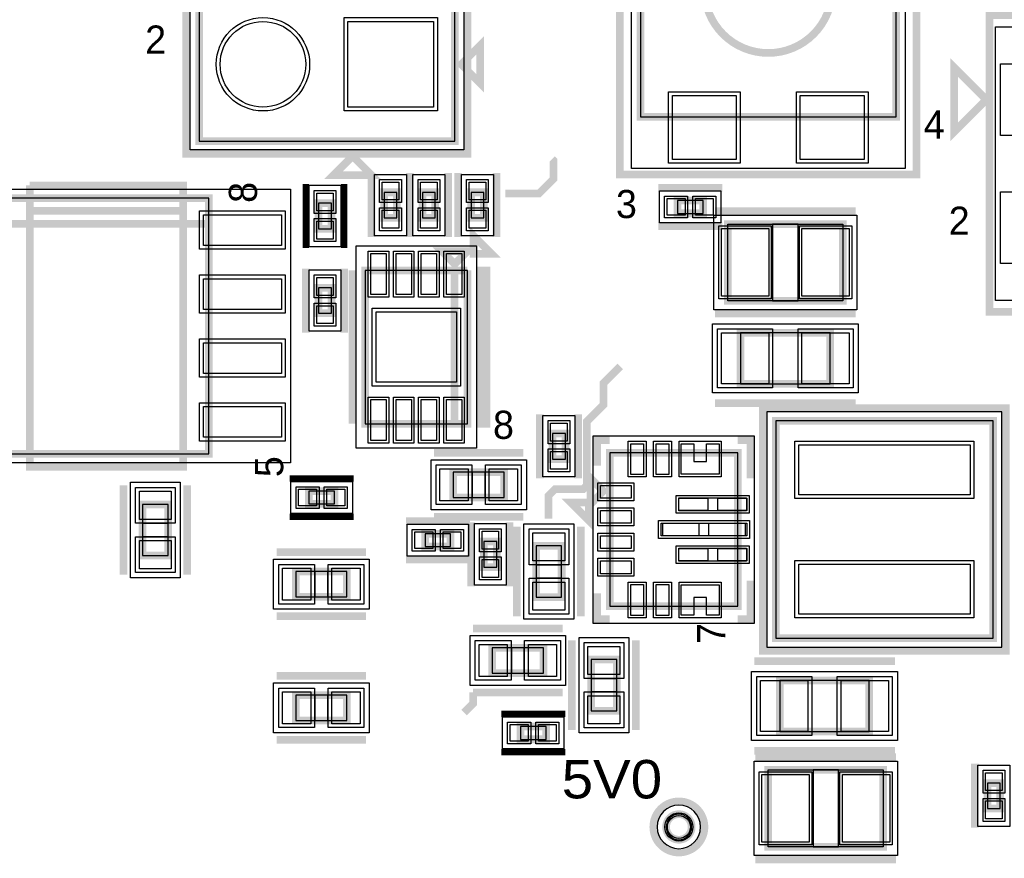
# Model space of a CAD drawing. Extents: x -10 to 137, y -32 to 198.
# Tile 19 of 83: x 28 to 47, y 17 to 34. Entities that reach past the tile are written whole.
import ezdxf

# ---------------------------------------------------------------- set-up
doc = ezdxf.new("R2010")
doc.units = 0
for name, color, linetype in [('BG_SILKSCREEN_TOP', 7, 'CONTINUOUS'), ('PG_ASSEMBLY_TOP', 120, 'CONTINUOUS'), ('PG_DFA_BOUND_TOP', 95, 'CONTINUOUS'), ('PG_PASTEMASK_TOP', 212, 'CONTINUOUS'), ('PG_PLACE_BOUND_TOP', 23, 'CONTINUOUS'), ('PG_SILKSCREEN_TOP', 7, 'CONTINUOUS'), ('PG_SOLDERMASK_TOP', 110, 'CONTINUOUS'), ('PIN_PASTEMASK_TOP', 212, 'CONTINUOUS'), ('PIN_SOLDERMASK_TOP', 2, 'CONTINUOUS'), ('PIN_TOP', 3, 'CONTINUOUS'), ('VKO_TOP', 243, 'CONTINUOUS')]:
    doc.layers.add(name, color=color, linetype=linetype)

msp = doc.modelspace()

# ---------------------------------------------------------------- linework, layer by layer
at = {"layer": 'BG_SILKSCREEN_TOP', "const_width": 0.1524}
msp.add_lwpolyline([(38.354, 24.1808), (38.354, 24.638), (38.481, 24.765), (39.0398, 24.765), (39.116, 24.8412), (39.116, 26.1112), (39.4462, 26.4414), (39.4462, 26.8732), (39.7764, 27.2034)], dxfattribs=at)
at = {"layer": 'PG_ASSEMBLY_TOP', "const_width": 0.1524}
for points in [[(31.409894, 31.680404), (31.409894, 44.888404), (36.489894, 44.888404), (36.489894, 31.680404), (31.409894, 31.680404)], [(45.258228, 37.239702), (40.178228, 37.239702), (40.178228, 32.159702), (45.258228, 32.159702), (45.258228, 37.239702)], [(36.616894, 33.204404), (36.997894, 32.823404), (36.997894, 33.585404), (36.616894, 33.204404)], [(35.087052, 30.66161), (35.087052, 30.15361), (35.341052, 30.15361), (35.341052, 30.66161), (35.087052, 30.66161)], [(36.103052, 30.15361), (36.103052, 30.66161), (35.849052, 30.66161), (35.849052, 30.15361), (36.103052, 30.15361)], [(37.066982, 30.15361), (37.066982, 30.66161), (36.812982, 30.66161), (36.812982, 30.15361), (37.066982, 30.15361)], [(27.540204, 25.465786), (31.604204, 25.465786), (31.604204, 30.545786), (27.540204, 30.545786), (27.540204, 30.037786), (31.604204, 30.037786)], [(34.039556, 29.936694), (34.039556, 30.444694), (33.785556, 30.444694), (33.785556, 29.936694), (34.039556, 29.936694)], [(40.913812, 30.244542), (41.421812, 30.244542), (41.421812, 30.498542), (40.913812, 30.498542), (40.913812, 30.244542)], [(31.604204, 30.037786), (27.540204, 30.037786), (27.540204, 25.465786)], [(41.914318, 28.507944), (44.200318, 28.507944), (44.200318, 30.031944), (41.914318, 30.031944), (41.914318, 28.507944)], [(36.742116, 29.49321), (36.234116, 29.49321), (36.488116, 29.23921), (36.742116, 29.49321)], [(36.742116, 29.11221), (36.742116, 26.06421), (34.710116, 26.06421), (34.710116, 29.11221), (36.488116, 29.11221), (36.488116, 26.06421)], [(36.488116, 26.06421), (36.488116, 29.11221), (36.742116, 29.11221)], [(33.785556, 28.766516), (33.785556, 28.258516), (34.039556, 28.258516), (34.039556, 28.766516), (33.785556, 28.766516)], [(42.168318, 26.856944), (43.946318, 26.856944), (43.946318, 27.872944), (42.168318, 27.872944), (42.168318, 26.856944)], [(42.865294, 26.123392), (42.865294, 21.805392), (47.183294, 21.805392), (47.183294, 26.123392), (42.865294, 26.123392)], [(38.432994, 25.871932), (38.432994, 25.363932), (38.686994, 25.363932), (38.686994, 25.871932), (38.432994, 25.871932)], [(39.570406, 25.488392), (42.110406, 25.488392), (42.110406, 22.440392), (39.570406, 22.440392), (39.570406, 25.488392)], [(36.458144, 24.598376), (37.474144, 24.598376), (37.474144, 25.106376), (36.458144, 25.106376), (36.458144, 24.598376)], [(39.443406, 24.726392), (39.189406, 24.980392), (39.189406, 24.472392), (39.443406, 24.726392)], [(34.100008, 24.72563), (33.592008, 24.72563), (33.592008, 24.47163), (34.100008, 24.47163), (34.100008, 24.72563)], [(30.287722, 24.46274), (30.287722, 23.44674), (30.795722, 23.44674), (30.795722, 24.46274), (30.287722, 24.46274)], [(36.408614, 23.87854), (35.900614, 23.87854), (35.900614, 23.62454), (36.408614, 23.62454), (36.408614, 23.87854)], [(37.069522, 23.725632), (37.069522, 23.217632), (37.323522, 23.217632), (37.323522, 23.725632), (37.069522, 23.725632)], [(38.105842, 23.63724), (38.105842, 22.62124), (38.613842, 22.62124), (38.613842, 23.63724), (38.105842, 23.63724)], [(34.347912, 23.132542), (33.331912, 23.132542), (33.331912, 22.624542), (34.347912, 22.624542), (34.347912, 23.132542)], [(38.24986, 21.617178), (37.23386, 21.617178), (37.23386, 21.109178), (38.24986, 21.109178), (38.24986, 21.617178)], [(39.70782, 20.365212), (39.70782, 21.381212), (39.19982, 21.381212), (39.19982, 20.365212), (39.70782, 20.365212)], [(42.94632, 19.95043), (44.72432, 19.95043), (44.72432, 20.96643), (42.94632, 20.96643), (42.94632, 19.95043)], [(34.347912, 20.676616), (33.331912, 20.676616), (33.331912, 20.168616), (34.347912, 20.168616), (34.347912, 20.676616)], [(38.303454, 20.05076), (37.795454, 20.05076), (37.795454, 19.79676), (38.303454, 19.79676), (38.303454, 20.05076)], [(42.71772, 17.66443), (45.00372, 17.66443), (45.00372, 19.18843), (42.71772, 19.18843), (42.71772, 17.66443)], [(47.073566, 18.92935), (47.073566, 18.42135), (47.327566, 18.42135), (47.327566, 18.92935), (47.073566, 18.92935)]]:
    msp.add_lwpolyline(points, dxfattribs=at)
for points in [[(43.988228, 34.699702, 1), (41.448228, 34.699702, 1), (43.988228, 34.699702)], [(41.19626, 18.056352, 1), (40.68826, 18.056352, 1), (41.19626, 18.056352)]]:
    msp.add_lwpolyline(points, format="xyb", dxfattribs=at)
at = {"layer": 'PG_DFA_BOUND_TOP'}
for points in [[(36.667694, 31.502604), (31.232094, 31.502604), (31.232094, 45.066204), (36.667694, 45.066204)], [(45.436028, 38.26256), (45.436028, 31.136844), (40.000428, 31.136844), (40.000428, 38.26256)], [(47.232316, 33.949894), (54.358032, 33.949894), (54.358032, 28.514294), (47.232316, 28.514294)], [(34.896552, 31.017718), (35.531552, 31.017718), (35.531552, 29.797502), (34.896552, 29.797502)], [(36.293552, 29.797502), (35.658552, 29.797502), (35.658552, 31.017718), (36.293552, 31.017718)], [(37.257482, 29.797502), (36.622482, 29.797502), (36.622482, 31.017718), (37.257482, 31.017718)], [(25.919684, 25.287986), (25.919684, 30.723586), (33.224724, 30.723586), (33.224724, 25.287986)], [(34.230056, 29.580586), (33.595056, 29.580586), (33.595056, 30.800802), (34.230056, 30.800802)], [(40.557704, 30.054042), (40.557704, 30.689042), (41.77792, 30.689042), (41.77792, 30.054042)], [(41.634918, 28.330144), (41.634918, 30.209744), (44.479718, 30.209744), (44.479718, 28.330144)], [(34.532316, 29.597096), (36.919916, 29.597096), (36.919916, 25.579324), (34.532316, 25.579324)], [(33.595056, 29.122624), (34.230056, 29.122624), (34.230056, 27.902408), (33.595056, 27.902408)], [(41.609518, 26.679144), (41.609518, 28.050744), (44.505118, 28.050744), (44.505118, 26.679144)], [(38.242494, 26.22804), (38.877494, 26.22804), (38.877494, 25.007824), (38.242494, 25.007824)], [(42.687494, 26.301192), (42.687494, 21.627592), (47.361094, 21.627592), (47.361094, 26.301192)], [(39.233094, 25.82164), (39.233094, 22.107144), (42.443654, 22.107144), (42.443654, 25.82164)], [(36.018978, 24.357076), (36.018978, 25.347676), (37.91331, 25.347676), (37.91331, 24.357076)], [(30.046422, 24.901906), (31.037022, 24.901906), (31.037022, 23.007574), (30.046422, 23.007574)], [(34.456116, 24.91613), (34.456116, 24.28113), (33.2359, 24.28113), (33.2359, 24.91613)], [(36.764722, 24.06904), (36.764722, 23.43404), (35.544506, 23.43404), (35.544506, 24.06904)], [(36.879022, 24.08174), (37.514022, 24.08174), (37.514022, 22.861524), (36.879022, 22.861524)], [(37.864542, 24.076406), (38.855142, 24.076406), (38.855142, 22.182074), (37.864542, 22.182074)], [(34.787078, 23.373842), (34.787078, 22.383242), (32.892746, 22.383242), (32.892746, 23.373842)], [(38.689026, 21.858478), (38.689026, 20.867878), (36.794694, 20.867878), (36.794694, 21.858478)], [(39.94912, 19.926046), (38.95852, 19.926046), (38.95852, 21.820378), (39.94912, 21.820378)], [(42.38752, 19.77263), (42.38752, 21.14423), (45.28312, 21.14423), (45.28312, 19.77263)], [(34.787078, 20.917916), (34.787078, 19.927316), (32.892746, 19.927316), (32.892746, 20.917916)], [(38.659562, 20.24126), (38.659562, 19.60626), (37.439346, 19.60626), (37.439346, 20.24126)], [(42.43832, 17.48663), (42.43832, 19.36623), (45.28312, 19.36623), (45.28312, 17.48663)], [(46.883066, 19.285458), (47.518066, 19.285458), (47.518066, 18.065242), (46.883066, 18.065242)]]:
    msp.add_lwpolyline(points, close=True, dxfattribs=at)
msp.add_lwpolyline([(41.37406, 18.056352, 1), (40.51046, 18.056352, 1)], format="xyb", close=True, dxfattribs=at)
at = {"layer": 'PG_PASTEMASK_TOP'}
for points in [[(40.99052, 25.064466), (40.99052, 25.664414), (41.240456, 25.664414), (41.240456, 25.314402), (41.490392, 25.314402), (41.490392, 25.664414), (41.740328, 25.664414), (41.740328, 25.064466)], [(40.94099, 24.339296), (40.94099, 24.589486), (41.515792, 24.589486), (41.515792, 24.339296)], [(41.715944, 24.339296), (41.715944, 24.589486), (42.291, 24.589486), (42.291, 24.339296)], [(40.620442, 23.839424), (40.620442, 24.08936), (41.340278, 24.08936), (41.340278, 23.839424)], [(41.54043, 23.839424), (41.54043, 24.08936), (42.26052, 24.08936), (42.26052, 23.839424)], [(40.94099, 23.339298), (40.94099, 23.589488), (41.515792, 23.589488), (41.515792, 23.339298)], [(41.715944, 23.339298), (41.715944, 23.589488), (42.291, 23.589488), (42.291, 23.339298)], [(40.99052, 22.26437), (40.99052, 22.864318), (41.740328, 22.864318), (41.740328, 22.26437), (41.490392, 22.26437), (41.490392, 22.614382), (41.240456, 22.614382), (41.240456, 22.26437)]]:
    msp.add_lwpolyline(points, close=True, dxfattribs=at)
at = {"layer": 'PG_PLACE_BOUND_TOP'}
for points in [[(31.409894, 31.680404), (36.489894, 31.680404), (36.489894, 44.888404), (31.409894, 44.888404)], [(45.258228, 37.239702), (40.178228, 37.239702), (40.178228, 32.159702), (45.258228, 32.159702)], [(27.540204, 25.465786), (31.604204, 25.465786), (31.604204, 30.545786), (27.540204, 30.545786)], [(35.087052, 30.66161), (35.087052, 30.15361), (35.341052, 30.15361), (35.341052, 30.66161)], [(36.103052, 30.15361), (36.103052, 30.66161), (35.849052, 30.66161), (35.849052, 30.15361)], [(37.066982, 30.15361), (37.066982, 30.66161), (36.812982, 30.66161), (36.812982, 30.15361)], [(34.039556, 29.936694), (34.039556, 30.444694), (33.785556, 30.444694), (33.785556, 29.936694)], [(40.913812, 30.244542), (41.421812, 30.244542), (41.421812, 30.498542), (40.913812, 30.498542)], [(41.914318, 28.507944), (41.914318, 30.031944), (44.200318, 30.031944), (44.200318, 28.507944)], [(34.710116, 29.11221), (34.710116, 26.06421), (36.742116, 26.06421), (36.742116, 29.11221)], [(33.785556, 28.766516), (33.785556, 28.258516), (34.039556, 28.258516), (34.039556, 28.766516)], [(42.168318, 26.856944), (43.946318, 26.856944), (43.946318, 27.872944), (42.168318, 27.872944)], [(42.865294, 26.123392), (42.865294, 21.805392), (47.183294, 21.805392), (47.183294, 26.123392)], [(38.432994, 25.871932), (38.432994, 25.363932), (38.686994, 25.363932), (38.686994, 25.871932)], [(39.570406, 25.488392), (39.570406, 22.440392), (42.110406, 22.440392), (42.110406, 25.488392)], [(36.458144, 24.598376), (37.474144, 24.598376), (37.474144, 25.106376), (36.458144, 25.106376)], [(34.100008, 24.72563), (33.592008, 24.72563), (33.592008, 24.47163), (34.100008, 24.47163)], [(30.287722, 24.46274), (30.287722, 23.44674), (30.795722, 23.44674), (30.795722, 24.46274)], [(36.408614, 23.87854), (35.900614, 23.87854), (35.900614, 23.62454), (36.408614, 23.62454)], [(37.069522, 23.725632), (37.069522, 23.217632), (37.323522, 23.217632), (37.323522, 23.725632)], [(38.105842, 23.63724), (38.105842, 22.62124), (38.613842, 22.62124), (38.613842, 23.63724)], [(34.347912, 23.132542), (33.331912, 23.132542), (33.331912, 22.624542), (34.347912, 22.624542)], [(38.24986, 21.617178), (37.23386, 21.617178), (37.23386, 21.109178), (38.24986, 21.109178)], [(39.70782, 20.365212), (39.70782, 21.381212), (39.19982, 21.381212), (39.19982, 20.365212)], [(42.94632, 19.95043), (44.72432, 19.95043), (44.72432, 20.96643), (42.94632, 20.96643)], [(34.347912, 20.676616), (33.331912, 20.676616), (33.331912, 20.168616), (34.347912, 20.168616)], [(38.303454, 20.05076), (37.795454, 20.05076), (37.795454, 19.79676), (38.303454, 19.79676)], [(42.71772, 17.66443), (42.71772, 19.18843), (45.00372, 19.18843), (45.00372, 17.66443)], [(47.073566, 18.92935), (47.073566, 18.42135), (47.327566, 18.42135), (47.327566, 18.92935)]]:
    msp.add_lwpolyline(points, close=True, dxfattribs=at)
msp.add_lwpolyline([(41.19626, 18.056352, 1), (40.68826, 18.056352, 1)], format="xyb", close=True, dxfattribs=at)
at = {"layer": 'PG_SILKSCREEN_TOP'}
for points, const_width in [([(31.155894, 31.426404), (31.155894, 45.142404), (36.743894, 45.142404), (36.743894, 31.426404), (31.155894, 31.426404)], 0.1524), ([(45.664628, 38.382702), (45.664628, 31.016702), (39.771828, 31.016702), (39.771828, 38.382702), (45.664628, 38.382702)], 0.1524), ([(47.112174, 34.178494), (54.478174, 34.178494), (54.478174, 28.285694), (47.112174, 28.285694), (47.112174, 34.178494)], 0.1524), ([(47.048674, 32.502094), (46.413674, 33.137094), (46.413674, 31.867094), (47.048674, 32.502094)], 0.1524), ([(34.46018, 31.3817), (34.07918, 31.0007), (34.84118, 31.0007), (34.46018, 31.3817)], 0.1524), ([(37.497004, 30.641544), (38.167564, 30.641544), (38.449758, 30.923738), (38.449758, 31.299912), (38.426136, 31.323534)], 0.1524), ([(34.833052, 31.04261), (34.833052, 29.77261)], 0.1524), ([(35.595052, 29.77261), (35.595052, 31.04261)], 0.1524), ([(35.595052, 31.04261), (35.595052, 29.77261)], 0.1524), ([(36.357052, 29.77261), (36.357052, 31.04261)], 0.1524), ([(36.558982, 29.77261), (36.558982, 31.04261)], 0.1524), ([(37.320982, 29.77261), (37.320982, 31.04261)], 0.1524), ([(31.096204, 30.291786), (28.048204, 30.291786), (28.048204, 30.799786)], 0.1524), ([(28.048204, 30.799786), (31.096204, 30.799786), (31.096204, 25.211786), (28.048204, 25.211786), (28.048204, 30.291786), (31.096204, 30.291786)], 0.1524), ([(33.531556, 29.555694), (33.531556, 30.825694)], 0.127), ([(34.293556, 29.555694), (34.293556, 30.825694)], 0.127), ([(40.532812, 30.752542), (41.802812, 30.752542)], 0.1524), ([(41.660318, 30.285944), (44.454318, 30.285944)], 0.1524), ([(37.21862, 29.442664), (36.85921, 29.80182), (36.85921, 29.442664), (37.21862, 29.442664)], 0.1524), ([(40.532812, 29.990542), (41.802812, 29.990542)], 0.1524), ([(33.531556, 29.147516), (33.531556, 27.877516)], 0.1524), ([(34.293556, 29.147516), (34.293556, 27.877516)], 0.1524), ([(34.456116, 29.11221), (34.456116, 26.06421)], 0.1524), ([(36.996116, 29.11221), (36.996116, 26.06421), (37.123116, 26.06421), (37.123116, 29.11221), (36.996116, 29.11221)], 0.1524), ([(41.660318, 28.253944), (44.454318, 28.253944)], 0.1524), ([(41.660318, 28.253944), (44.454318, 28.253944)], 0.1524), ([(41.660318, 26.475944), (44.454318, 26.475944)], 0.1524), ([(42.611294, 26.377392), (47.437294, 26.377392), (47.437294, 21.551392), (42.611294, 21.551392), (42.611294, 26.377392)], 0.1524), ([(38.178994, 26.252932), (38.178994, 24.982932)], 0.1524), ([(38.940994, 26.252932), (38.940994, 24.982932)], 0.1524), ([(39.570406, 25.742392), (39.316406, 25.742392), (39.316406, 25.234392)], 0.1524), ([(42.110406, 25.742392), (42.364406, 25.742392), (42.364406, 24.980392)], 0.1524), ([(36.077144, 25.487376), (37.855144, 25.487376)], 0.1524), ([(34.481008, 24.97963), (33.211008, 24.97963)], 0.127), ([(29.906722, 24.84374), (29.906722, 23.06574)], 0.1524), ([(31.176722, 24.84374), (31.176722, 23.06574)], 0.1524), ([(39.15537, 24.499316), (38.79596, 24.499316), (39.15537, 24.139906), (39.15537, 24.499316)], 0.1524), ([(34.481008, 24.21763), (33.211008, 24.21763)], 0.127), ([(36.077144, 24.217376), (37.855144, 24.217376)], 0.1524), ([(36.789614, 24.13254), (35.519614, 24.13254)], 0.1524), ([(36.815522, 24.106632), (36.815522, 22.836632)], 0.1524), ([(37.577522, 24.106632), (37.577522, 22.836632)], 0.1524), ([(37.724842, 24.01824), (37.724842, 22.24024)], 0.1524), ([(38.994842, 24.01824), (38.994842, 22.24024)], 0.1524), ([(34.728912, 23.513542), (32.950912, 23.513542)], 0.1524), ([(36.789614, 23.37054), (35.519614, 23.37054)], 0.1524), ([(42.110406, 22.186392), (42.364406, 22.186392), (42.364406, 22.948392)], 0.1524), ([(39.570406, 22.186392), (39.316406, 22.186392), (39.316406, 22.694392)], 0.1524), ([(34.728912, 22.243542), (32.950912, 22.243542)], 0.1524), ([(38.63086, 21.998178), (36.85286, 21.998178)], 0.1524), ([(38.81882, 19.984212), (38.81882, 21.762212)], 0.1524), ([(40.08882, 19.984212), (40.08882, 21.762212)], 0.1524), ([(42.43832, 21.34743), (45.23232, 21.34743)], 0.1524), ([(34.728912, 21.057616), (32.950912, 21.057616)], 0.1524), ([(36.85286, 20.728178), (36.85286, 20.505166), (36.675822, 20.328128)], 0.1524), ([(38.63086, 20.728178), (36.85286, 20.728178)], 0.1524), ([(38.684454, 20.30476), (37.414454, 20.30476)], 0.127), ([(34.728912, 19.787616), (32.950912, 19.787616)], 0.1524), ([(38.684454, 19.54276), (37.414454, 19.54276)], 0.127), ([(42.43832, 19.56943), (45.23232, 19.56943)], 0.1524), ([(42.46372, 19.44243), (45.25772, 19.44243)], 0.1524), ([(46.819566, 19.31035), (46.819566, 18.04035)], 0.1524), ([(42.46372, 17.41043), (45.25772, 17.41043)], 0.1524)]:
    msp.add_lwpolyline(points, dxfattribs=dict(at, const_width=const_width))
at = {"layer": 'PG_SILKSCREEN_TOP', "const_width": 0.1524}
msp.add_lwpolyline([(41.45026, 18.056352, 1), (40.43426, 18.056352, 1), (41.45026, 18.056352)], format="xyb", dxfattribs=at)
at = {"layer": 'PG_SOLDERMASK_TOP'}
for points in [[(40.99052, 25.064466), (40.99052, 25.664414), (41.240456, 25.664414), (41.240456, 25.314402), (41.490392, 25.314402), (41.490392, 25.664414), (41.740328, 25.664414), (41.740328, 25.064466)], [(40.99052, 22.26437), (40.99052, 22.864318), (41.740328, 22.864318), (41.740328, 22.26437), (41.490392, 22.26437), (41.490392, 22.614382), (41.240456, 22.614382), (41.240456, 22.26437)]]:
    msp.add_lwpolyline(points, close=True, dxfattribs=at)
at = {"layer": 'PIN_PASTEMASK_TOP'}
for points in [[(42.083228, 32.584644), (42.083228, 31.314644), (40.813228, 31.314644), (40.813228, 32.584644)], [(44.623228, 32.584644), (44.623228, 31.314644), (43.353228, 31.314644), (43.353228, 32.584644)], [(35.048952, 30.865318), (35.379152, 30.865318), (35.379152, 30.509718), (35.048952, 30.509718)], [(36.141152, 30.509718), (35.810952, 30.509718), (35.810952, 30.865318), (36.141152, 30.865318)], [(37.105082, 30.509718), (36.774882, 30.509718), (36.774882, 30.865318), (37.105082, 30.865318)], [(34.077656, 30.292802), (33.747456, 30.292802), (33.747456, 30.648402), (34.077656, 30.648402)], [(40.710104, 30.206442), (40.710104, 30.536642), (41.065704, 30.536642), (41.065704, 30.206442)], [(41.26992, 30.206442), (41.26992, 30.536642), (41.62552, 30.536642), (41.62552, 30.206442)], [(31.497524, 29.605986), (31.497524, 30.215586), (33.046924, 30.215586), (33.046924, 29.605986)], [(35.048952, 30.305502), (35.379152, 30.305502), (35.379152, 29.949902), (35.048952, 29.949902)], [(36.141152, 29.949902), (35.810952, 29.949902), (35.810952, 30.305502), (36.141152, 30.305502)], [(37.105082, 29.949902), (36.774882, 29.949902), (36.774882, 30.305502), (37.105082, 30.305502)], [(34.077656, 29.732986), (33.747456, 29.732986), (33.747456, 30.088586), (34.077656, 30.088586)], [(41.787318, 28.596844), (41.787318, 29.943044), (42.727118, 29.943044), (42.727118, 28.596844)], [(43.387518, 28.596844), (43.387518, 29.943044), (44.327318, 29.943044), (44.327318, 28.596844)], [(34.823654, 29.444696), (35.128454, 29.444696), (35.128454, 28.631896), (34.823654, 28.631896)], [(35.32378, 29.444696), (35.62858, 29.444696), (35.62858, 28.631896), (35.32378, 28.631896)], [(35.823652, 29.444696), (36.128452, 29.444696), (36.128452, 28.631896), (35.823652, 28.631896)], [(36.323778, 29.444696), (36.628578, 29.444696), (36.628578, 28.631896), (36.323778, 28.631896)], [(33.747456, 28.970224), (34.077656, 28.970224), (34.077656, 28.614624), (33.747456, 28.614624)], [(31.497524, 28.335986), (31.497524, 28.945586), (33.046924, 28.945586), (33.046924, 28.335986)], [(33.747456, 28.410408), (34.077656, 28.410408), (34.077656, 28.054808), (33.747456, 28.054808)], [(34.926016, 28.28671), (36.526216, 28.28671), (36.526216, 26.88971), (34.926016, 26.88971)], [(41.787318, 26.856944), (41.787318, 27.872944), (42.727118, 27.872944), (42.727118, 26.856944)], [(43.387518, 26.856944), (43.387518, 27.872944), (44.327318, 27.872944), (44.327318, 26.856944)], [(31.497524, 27.065986), (31.497524, 27.675586), (33.046924, 27.675586), (33.046924, 27.065986)], [(31.497524, 25.795986), (31.497524, 26.405586), (33.046924, 26.405586), (33.046924, 25.795986)], [(34.823654, 26.544524), (35.128454, 26.544524), (35.128454, 25.731724), (34.823654, 25.731724)], [(35.32378, 26.544524), (35.62858, 26.544524), (35.62858, 25.731724), (35.32378, 25.731724)], [(35.823652, 26.544524), (36.128452, 26.544524), (36.128452, 25.731724), (35.823652, 25.731724)], [(36.323778, 26.544524), (36.628578, 26.544524), (36.628578, 25.731724), (36.323778, 25.731724)], [(38.394894, 26.07564), (38.725094, 26.07564), (38.725094, 25.72004), (38.394894, 25.72004)], [(40.24249, 25.05964), (39.98849, 25.05964), (39.98849, 25.66924), (40.24249, 25.66924)], [(40.742362, 25.05964), (40.488362, 25.05964), (40.488362, 25.66924), (40.742362, 25.66924)], [(43.322494, 25.644602), (46.726094, 25.644602), (46.726094, 24.654002), (43.322494, 24.654002)], [(38.394894, 25.515824), (38.725094, 25.515824), (38.725094, 25.160224), (38.394894, 25.160224)], [(36.196778, 24.534876), (36.196778, 25.169876), (36.755578, 25.169876), (36.755578, 24.534876)], [(37.17671, 24.534876), (37.17671, 25.169876), (37.73551, 25.169876), (37.73551, 24.534876)], [(39.385494, 24.587454), (39.385494, 24.841454), (39.995094, 24.841454), (39.995094, 24.587454)], [(30.224222, 24.724106), (30.859222, 24.724106), (30.859222, 24.165306), (30.224222, 24.165306)], [(33.7439, 24.76373), (33.7439, 24.43353), (33.3883, 24.43353), (33.3883, 24.76373)], [(34.303716, 24.76373), (34.303716, 24.43353), (33.948116, 24.43353), (33.948116, 24.76373)], [(39.385494, 24.087328), (39.385494, 24.341328), (39.995094, 24.341328), (39.995094, 24.087328)], [(36.052506, 23.91664), (36.052506, 23.58644), (35.696906, 23.58644), (35.696906, 23.91664)], [(36.612322, 23.91664), (36.612322, 23.58644), (36.256722, 23.58644), (36.256722, 23.91664)], [(37.031422, 23.92934), (37.361622, 23.92934), (37.361622, 23.57374), (37.031422, 23.57374)], [(38.042342, 23.898606), (38.677342, 23.898606), (38.677342, 23.339806), (38.042342, 23.339806)], [(30.224222, 23.744174), (30.859222, 23.744174), (30.859222, 23.185374), (30.224222, 23.185374)], [(39.385494, 23.587456), (39.385494, 23.841456), (39.995094, 23.841456), (39.995094, 23.587456)], [(37.031422, 23.369524), (37.361622, 23.369524), (37.361622, 23.013924), (37.031422, 23.013924)], [(39.385494, 23.08733), (39.385494, 23.34133), (39.995094, 23.34133), (39.995094, 23.08733)], [(33.629346, 23.196042), (33.629346, 22.561042), (33.070546, 22.561042), (33.070546, 23.196042)], [(34.609278, 23.196042), (34.609278, 22.561042), (34.050478, 22.561042), (34.050478, 23.196042)], [(43.322494, 23.274782), (46.726094, 23.274782), (46.726094, 22.284182), (43.322494, 22.284182)], [(38.042342, 22.918674), (38.677342, 22.918674), (38.677342, 22.359874), (38.042342, 22.359874)], [(40.24249, 22.259544), (39.98849, 22.259544), (39.98849, 22.869144), (40.24249, 22.869144)], [(40.742362, 22.259544), (40.488362, 22.259544), (40.488362, 22.869144), (40.742362, 22.869144)], [(37.531294, 21.680678), (37.531294, 21.045678), (36.972494, 21.045678), (36.972494, 21.680678)], [(38.511226, 21.680678), (38.511226, 21.045678), (37.952426, 21.045678), (37.952426, 21.680678)], [(39.77132, 21.083778), (39.13632, 21.083778), (39.13632, 21.642578), (39.77132, 21.642578)], [(42.56532, 19.95043), (42.56532, 20.96643), (43.50512, 20.96643), (43.50512, 19.95043)], [(44.16552, 19.95043), (44.16552, 20.96643), (45.10532, 20.96643), (45.10532, 19.95043)], [(33.629346, 20.740116), (33.629346, 20.105116), (33.070546, 20.105116), (33.070546, 20.740116)], [(34.609278, 20.740116), (34.609278, 20.105116), (34.050478, 20.105116), (34.050478, 20.740116)], [(39.77132, 20.103846), (39.13632, 20.103846), (39.13632, 20.662646), (39.77132, 20.662646)], [(37.947346, 20.08886), (37.947346, 19.75866), (37.591746, 19.75866), (37.591746, 20.08886)], [(38.507162, 20.08886), (38.507162, 19.75866), (38.151562, 19.75866), (38.151562, 20.08886)], [(42.59072, 17.75333), (42.59072, 19.09953), (43.53052, 19.09953), (43.53052, 17.75333)], [(44.19092, 17.75333), (44.19092, 19.09953), (45.13072, 19.09953), (45.13072, 17.75333)], [(47.035466, 19.133058), (47.365666, 19.133058), (47.365666, 18.777458), (47.035466, 18.777458)], [(47.035466, 18.573242), (47.365666, 18.573242), (47.365666, 18.217642), (47.035466, 18.217642)]]:
    msp.add_lwpolyline(points, close=True, dxfattribs=at)
at = {"layer": 'PIN_SOLDERMASK_TOP'}
for points in [[(36.146994, 32.277304), (34.292794, 32.277304), (34.292794, 34.131504), (36.146994, 34.131504)], [(47.333916, 33.213294), (48.756316, 33.213294), (48.756316, 31.790894), (47.333916, 31.790894)], [(42.159428, 32.660844), (42.159428, 31.238444), (40.737028, 31.238444), (40.737028, 32.660844)], [(44.699428, 32.660844), (44.699428, 31.238444), (43.277028, 31.238444), (43.277028, 32.660844)], [(34.998152, 30.916118), (35.429952, 30.916118), (35.429952, 30.458918), (34.998152, 30.458918)], [(36.191952, 30.458918), (35.760152, 30.458918), (35.760152, 30.916118), (36.191952, 30.916118)], [(37.155882, 30.458918), (36.724082, 30.458918), (36.724082, 30.916118), (37.155882, 30.916118)], [(34.128456, 30.242002), (33.696656, 30.242002), (33.696656, 30.699202), (34.128456, 30.699202)], [(40.659304, 30.155642), (40.659304, 30.587442), (41.116504, 30.587442), (41.116504, 30.155642)], [(41.21912, 30.155642), (41.21912, 30.587442), (41.67632, 30.587442), (41.67632, 30.155642)], [(47.333916, 30.673294), (48.756316, 30.673294), (48.756316, 29.250894), (47.333916, 29.250894)], [(34.998152, 30.356302), (35.429952, 30.356302), (35.429952, 29.899102), (34.998152, 29.899102)], [(36.191952, 29.899102), (35.760152, 29.899102), (35.760152, 30.356302), (36.191952, 30.356302)], [(37.155882, 29.899102), (36.724082, 29.899102), (36.724082, 30.356302), (37.155882, 30.356302)], [(31.421324, 29.529786), (31.421324, 30.291786), (33.123124, 30.291786), (33.123124, 29.529786)], [(34.128456, 29.682186), (33.696656, 29.682186), (33.696656, 30.139386), (34.128456, 30.139386)], [(41.736518, 28.546044), (41.736518, 29.993844), (42.777918, 29.993844), (42.777918, 28.546044)], [(43.336718, 28.546044), (43.336718, 29.993844), (44.378118, 29.993844), (44.378118, 28.546044)], [(34.772854, 29.495496), (35.179254, 29.495496), (35.179254, 28.581096), (34.772854, 28.581096)], [(35.27298, 29.495496), (35.67938, 29.495496), (35.67938, 28.581096), (35.27298, 28.581096)], [(35.772852, 29.495496), (36.179252, 29.495496), (36.179252, 28.581096), (35.772852, 28.581096)], [(36.272978, 29.495496), (36.679378, 29.495496), (36.679378, 28.581096), (36.272978, 28.581096)], [(31.421324, 28.259786), (31.421324, 29.021786), (33.123124, 29.021786), (33.123124, 28.259786)], [(33.696656, 29.021024), (34.128456, 29.021024), (34.128456, 28.563824), (33.696656, 28.563824)], [(33.696656, 28.461208), (34.128456, 28.461208), (34.128456, 28.004008), (33.696656, 28.004008)], [(34.849816, 28.36291), (36.602416, 28.36291), (36.602416, 26.81351), (34.849816, 26.81351)], [(41.711118, 26.780744), (41.711118, 27.949144), (42.803318, 27.949144), (42.803318, 26.780744)], [(43.311318, 26.780744), (43.311318, 27.949144), (44.403518, 27.949144), (44.403518, 26.780744)], [(31.421324, 26.989786), (31.421324, 27.751786), (33.123124, 27.751786), (33.123124, 26.989786)], [(31.421324, 25.719786), (31.421324, 26.481786), (33.123124, 26.481786), (33.123124, 25.719786)], [(34.772854, 26.595324), (35.179254, 26.595324), (35.179254, 25.680924), (34.772854, 25.680924)], [(35.27298, 26.595324), (35.67938, 26.595324), (35.67938, 25.680924), (35.27298, 25.680924)], [(35.772852, 26.595324), (36.179252, 26.595324), (36.179252, 25.680924), (35.772852, 25.680924)], [(36.272978, 26.595324), (36.679378, 26.595324), (36.679378, 25.680924), (36.272978, 25.680924)], [(38.344094, 26.12644), (38.775894, 26.12644), (38.775894, 25.66924), (38.344094, 25.66924)], [(40.29329, 25.00884), (39.93769, 25.00884), (39.93769, 25.72004), (40.29329, 25.72004)], [(40.793162, 25.00884), (40.437562, 25.00884), (40.437562, 25.72004), (40.793162, 25.72004)], [(43.246294, 25.720802), (46.802294, 25.720802), (46.802294, 24.577802), (43.246294, 24.577802)], [(38.344094, 25.566624), (38.775894, 25.566624), (38.775894, 25.109424), (38.344094, 25.109424)], [(36.120578, 24.458676), (36.120578, 25.246076), (36.831778, 25.246076), (36.831778, 24.458676)], [(37.10051, 24.458676), (37.10051, 25.246076), (37.81171, 25.246076), (37.81171, 24.458676)], [(39.334694, 24.536654), (39.334694, 24.892254), (40.045894, 24.892254), (40.045894, 24.536654)], [(30.148022, 24.800306), (30.935422, 24.800306), (30.935422, 24.089106), (30.148022, 24.089106)], [(33.7947, 24.81453), (33.7947, 24.38273), (33.3375, 24.38273), (33.3375, 24.81453)], [(34.354516, 24.81453), (34.354516, 24.38273), (33.897316, 24.38273), (33.897316, 24.81453)], [(40.94226, 24.337264), (40.94226, 24.591264), (42.28846, 24.591264), (42.28846, 24.337264)], [(39.334694, 24.036528), (39.334694, 24.392128), (40.045894, 24.392128), (40.045894, 24.036528)], [(40.589454, 23.837392), (40.589454, 24.091392), (42.291254, 24.091392), (42.291254, 23.837392)], [(36.103306, 23.96744), (36.103306, 23.53564), (35.646106, 23.53564), (35.646106, 23.96744)], [(36.663122, 23.96744), (36.663122, 23.53564), (36.205922, 23.53564), (36.205922, 23.96744)], [(36.980622, 23.98014), (37.412422, 23.98014), (37.412422, 23.52294), (36.980622, 23.52294)], [(37.966142, 23.974806), (38.753542, 23.974806), (38.753542, 23.263606), (37.966142, 23.263606)], [(39.334694, 23.536656), (39.334694, 23.892256), (40.045894, 23.892256), (40.045894, 23.536656)], [(30.148022, 23.820374), (30.935422, 23.820374), (30.935422, 23.109174), (30.148022, 23.109174)], [(40.94226, 23.33752), (40.94226, 23.59152), (42.28846, 23.59152), (42.28846, 23.33752)], [(36.980622, 23.420324), (37.412422, 23.420324), (37.412422, 22.963124), (36.980622, 22.963124)], [(39.334694, 23.03653), (39.334694, 23.39213), (40.045894, 23.39213), (40.045894, 23.03653)], [(43.246294, 23.350982), (46.802294, 23.350982), (46.802294, 22.207982), (43.246294, 22.207982)], [(33.705546, 23.272242), (33.705546, 22.484842), (32.994346, 22.484842), (32.994346, 23.272242)], [(34.685478, 23.272242), (34.685478, 22.484842), (33.974278, 22.484842), (33.974278, 23.272242)], [(37.966142, 22.994874), (38.753542, 22.994874), (38.753542, 22.283674), (37.966142, 22.283674)], [(40.29329, 22.208744), (39.93769, 22.208744), (39.93769, 22.919944), (40.29329, 22.919944)], [(40.793162, 22.208744), (40.437562, 22.208744), (40.437562, 22.919944), (40.793162, 22.919944)], [(37.607494, 21.756878), (37.607494, 20.969478), (36.896294, 20.969478), (36.896294, 21.756878)], [(38.587426, 21.756878), (38.587426, 20.969478), (37.876226, 20.969478), (37.876226, 21.756878)], [(39.84752, 21.007578), (39.06012, 21.007578), (39.06012, 21.718778), (39.84752, 21.718778)], [(42.48912, 19.87423), (42.48912, 21.04263), (43.58132, 21.04263), (43.58132, 19.87423)], [(44.08932, 19.87423), (44.08932, 21.04263), (45.18152, 21.04263), (45.18152, 19.87423)], [(33.705546, 20.816316), (33.705546, 20.028916), (32.994346, 20.028916), (32.994346, 20.816316)], [(34.685478, 20.816316), (34.685478, 20.028916), (33.974278, 20.028916), (33.974278, 20.816316)], [(39.84752, 20.027646), (39.06012, 20.027646), (39.06012, 20.738846), (39.84752, 20.738846)], [(37.998146, 20.13966), (37.998146, 19.70786), (37.540946, 19.70786), (37.540946, 20.13966)], [(38.557962, 20.13966), (38.557962, 19.70786), (38.100762, 19.70786), (38.100762, 20.13966)], [(46.984666, 19.183858), (47.416466, 19.183858), (47.416466, 18.726658), (46.984666, 18.726658)], [(42.53992, 17.70253), (42.53992, 19.15033), (43.58132, 19.15033), (43.58132, 17.70253)], [(44.14012, 17.70253), (44.14012, 19.15033), (45.18152, 19.15033), (45.18152, 17.70253)], [(46.984666, 18.624042), (47.416466, 18.624042), (47.416466, 18.166842), (46.984666, 18.166842)]]:
    msp.add_lwpolyline(points, close=True, dxfattribs=at)
for centre, radius in [((32.679894, 33.204404), 0.9271), ((40.94226, 18.056352), 0.2794)]:
    msp.add_circle(centre, radius, dxfattribs=at)
at = {"layer": 'PIN_TOP'}
for points in [[(36.070794, 32.353504), (34.368994, 32.353504), (34.368994, 34.055304), (36.070794, 34.055304)], [(42.083228, 32.584644), (42.083228, 31.314644), (40.813228, 31.314644), (40.813228, 32.584644)], [(44.623228, 32.584644), (44.623228, 31.314644), (43.353228, 31.314644), (43.353228, 32.584644)], [(35.048952, 30.865318), (35.379152, 30.865318), (35.379152, 30.509718), (35.048952, 30.509718)], [(36.141152, 30.509718), (35.810952, 30.509718), (35.810952, 30.865318), (36.141152, 30.865318)], [(37.105082, 30.509718), (36.774882, 30.509718), (36.774882, 30.865318), (37.105082, 30.865318)], [(34.077656, 30.292802), (33.747456, 30.292802), (33.747456, 30.648402), (34.077656, 30.648402)], [(40.710104, 30.206442), (40.710104, 30.536642), (41.065704, 30.536642), (41.065704, 30.206442)], [(41.26992, 30.206442), (41.26992, 30.536642), (41.62552, 30.536642), (41.62552, 30.206442)], [(31.497524, 29.605986), (31.497524, 30.215586), (33.046924, 30.215586), (33.046924, 29.605986)], [(35.048952, 30.305502), (35.379152, 30.305502), (35.379152, 29.949902), (35.048952, 29.949902)], [(36.141152, 29.949902), (35.810952, 29.949902), (35.810952, 30.305502), (36.141152, 30.305502)], [(37.105082, 29.949902), (36.774882, 29.949902), (36.774882, 30.305502), (37.105082, 30.305502)], [(34.077656, 29.732986), (33.747456, 29.732986), (33.747456, 30.088586), (34.077656, 30.088586)], [(41.787318, 28.596844), (41.787318, 29.943044), (42.727118, 29.943044), (42.727118, 28.596844)], [(43.387518, 28.596844), (43.387518, 29.943044), (44.327318, 29.943044), (44.327318, 28.596844)], [(34.823654, 29.444696), (35.128454, 29.444696), (35.128454, 28.631896), (34.823654, 28.631896)], [(35.32378, 29.444696), (35.62858, 29.444696), (35.62858, 28.631896), (35.32378, 28.631896)], [(35.823652, 29.444696), (36.128452, 29.444696), (36.128452, 28.631896), (35.823652, 28.631896)], [(36.323778, 29.444696), (36.628578, 29.444696), (36.628578, 28.631896), (36.323778, 28.631896)], [(33.747456, 28.970224), (34.077656, 28.970224), (34.077656, 28.614624), (33.747456, 28.614624)], [(31.497524, 28.335986), (31.497524, 28.945586), (33.046924, 28.945586), (33.046924, 28.335986)], [(33.747456, 28.410408), (34.077656, 28.410408), (34.077656, 28.054808), (33.747456, 28.054808)], [(34.926016, 28.28671), (36.526216, 28.28671), (36.526216, 26.88971), (34.926016, 26.88971)], [(41.787318, 26.856944), (41.787318, 27.872944), (42.727118, 27.872944), (42.727118, 26.856944)], [(43.387518, 26.856944), (43.387518, 27.872944), (44.327318, 27.872944), (44.327318, 26.856944)], [(31.497524, 27.065986), (31.497524, 27.675586), (33.046924, 27.675586), (33.046924, 27.065986)], [(31.497524, 25.795986), (31.497524, 26.405586), (33.046924, 26.405586), (33.046924, 25.795986)], [(34.823654, 26.544524), (35.128454, 26.544524), (35.128454, 25.731724), (34.823654, 25.731724)], [(35.32378, 26.544524), (35.62858, 26.544524), (35.62858, 25.731724), (35.32378, 25.731724)], [(35.823652, 26.544524), (36.128452, 26.544524), (36.128452, 25.731724), (35.823652, 25.731724)], [(36.323778, 26.544524), (36.628578, 26.544524), (36.628578, 25.731724), (36.323778, 25.731724)], [(38.394894, 26.07564), (38.725094, 26.07564), (38.725094, 25.72004), (38.394894, 25.72004)], [(40.24249, 25.05964), (39.98849, 25.05964), (39.98849, 25.66924), (40.24249, 25.66924)], [(40.742362, 25.05964), (40.488362, 25.05964), (40.488362, 25.66924), (40.742362, 25.66924)], [(40.946324, 25.00884), (40.946324, 25.72004), (41.784524, 25.72004), (41.784524, 25.00884)], [(43.322494, 25.644602), (46.726094, 25.644602), (46.726094, 24.654002), (43.322494, 24.654002)], [(38.394894, 25.515824), (38.725094, 25.515824), (38.725094, 25.160224), (38.394894, 25.160224)], [(36.196778, 24.534876), (36.196778, 25.169876), (36.755578, 25.169876), (36.755578, 24.534876)], [(37.17671, 24.534876), (37.17671, 25.169876), (37.73551, 25.169876), (37.73551, 24.534876)], [(39.385494, 24.587454), (39.385494, 24.841454), (39.995094, 24.841454), (39.995094, 24.587454)], [(30.224222, 24.724106), (30.859222, 24.724106), (30.859222, 24.165306), (30.224222, 24.165306)], [(33.7439, 24.76373), (33.7439, 24.43353), (33.3883, 24.43353), (33.3883, 24.76373)], [(34.303716, 24.76373), (34.303716, 24.43353), (33.948116, 24.43353), (33.948116, 24.76373)], [(40.89146, 24.286464), (40.89146, 24.642064), (42.33926, 24.642064), (42.33926, 24.286464)], [(39.385494, 24.087328), (39.385494, 24.341328), (39.995094, 24.341328), (39.995094, 24.087328)], [(40.538654, 23.786592), (40.538654, 24.142192), (42.342054, 24.142192), (42.342054, 23.786592)], [(36.052506, 23.91664), (36.052506, 23.58644), (35.696906, 23.58644), (35.696906, 23.91664)], [(36.612322, 23.91664), (36.612322, 23.58644), (36.256722, 23.58644), (36.256722, 23.91664)], [(37.031422, 23.92934), (37.361622, 23.92934), (37.361622, 23.57374), (37.031422, 23.57374)], [(38.042342, 23.898606), (38.677342, 23.898606), (38.677342, 23.339806), (38.042342, 23.339806)], [(30.224222, 23.744174), (30.859222, 23.744174), (30.859222, 23.185374), (30.224222, 23.185374)], [(39.385494, 23.587456), (39.385494, 23.841456), (39.995094, 23.841456), (39.995094, 23.587456)], [(40.89146, 23.28672), (40.89146, 23.64232), (42.33926, 23.64232), (42.33926, 23.28672)], [(37.031422, 23.369524), (37.361622, 23.369524), (37.361622, 23.013924), (37.031422, 23.013924)], [(39.385494, 23.08733), (39.385494, 23.34133), (39.995094, 23.34133), (39.995094, 23.08733)], [(33.629346, 23.196042), (33.629346, 22.561042), (33.070546, 22.561042), (33.070546, 23.196042)], [(34.609278, 23.196042), (34.609278, 22.561042), (34.050478, 22.561042), (34.050478, 23.196042)], [(43.322494, 23.274782), (46.726094, 23.274782), (46.726094, 22.284182), (43.322494, 22.284182)], [(38.042342, 22.918674), (38.677342, 22.918674), (38.677342, 22.359874), (38.042342, 22.359874)], [(40.946324, 22.208744), (40.946324, 22.919944), (41.784524, 22.919944), (41.784524, 22.208744)], [(40.24249, 22.259544), (39.98849, 22.259544), (39.98849, 22.869144), (40.24249, 22.869144)], [(40.742362, 22.259544), (40.488362, 22.259544), (40.488362, 22.869144), (40.742362, 22.869144)], [(37.531294, 21.680678), (37.531294, 21.045678), (36.972494, 21.045678), (36.972494, 21.680678)], [(38.511226, 21.680678), (38.511226, 21.045678), (37.952426, 21.045678), (37.952426, 21.680678)], [(39.77132, 21.083778), (39.13632, 21.083778), (39.13632, 21.642578), (39.77132, 21.642578)], [(42.56532, 19.95043), (42.56532, 20.96643), (43.50512, 20.96643), (43.50512, 19.95043)], [(44.16552, 19.95043), (44.16552, 20.96643), (45.10532, 20.96643), (45.10532, 19.95043)], [(33.629346, 20.740116), (33.629346, 20.105116), (33.070546, 20.105116), (33.070546, 20.740116)], [(34.609278, 20.740116), (34.609278, 20.105116), (34.050478, 20.105116), (34.050478, 20.740116)], [(39.77132, 20.103846), (39.13632, 20.103846), (39.13632, 20.662646), (39.77132, 20.662646)], [(37.947346, 20.08886), (37.947346, 19.75866), (37.591746, 19.75866), (37.591746, 20.08886)], [(38.507162, 20.08886), (38.507162, 19.75866), (38.151562, 19.75866), (38.151562, 20.08886)], [(42.59072, 17.75333), (42.59072, 19.09953), (43.53052, 19.09953), (43.53052, 17.75333)], [(44.19092, 17.75333), (44.19092, 19.09953), (45.13072, 19.09953), (45.13072, 17.75333)], [(47.035466, 19.133058), (47.365666, 19.133058), (47.365666, 18.777458), (47.035466, 18.777458)], [(47.035466, 18.573242), (47.365666, 18.573242), (47.365666, 18.217642), (47.035466, 18.217642)]]:
    msp.add_lwpolyline(points, close=True, dxfattribs=at)
for centre, radius in [((32.679894, 33.204404), 0.8509), ((40.94226, 18.056352), 0.2286)]:
    msp.add_circle(centre, radius, dxfattribs=at)
at = {"layer": 'VKO_TOP'}
for points in [[(42.803318, 30.031944), (42.803318, 28.507944), (43.311318, 28.507944), (43.311318, 30.031944)], [(42.803318, 27.872944), (42.803318, 26.856944), (43.311318, 26.856944), (43.311318, 27.872944)], [(36.839144, 25.106376), (36.839144, 24.598376), (37.093144, 24.598376), (37.093144, 25.106376)], [(30.795722, 24.08174), (30.287722, 24.08174), (30.287722, 23.82774), (30.795722, 23.82774)], [(33.966912, 22.624542), (33.966912, 23.132542), (33.712912, 23.132542), (33.712912, 22.624542)], [(38.613842, 23.25624), (38.105842, 23.25624), (38.105842, 23.00224), (38.613842, 23.00224)], [(37.86886, 21.109178), (37.86886, 21.617178), (37.61486, 21.617178), (37.61486, 21.109178)], [(39.19982, 20.746212), (39.70782, 20.746212), (39.70782, 21.000212), (39.19982, 21.000212)], [(43.58132, 20.96643), (43.58132, 19.95043), (44.08932, 19.95043), (44.08932, 20.96643)], [(33.966912, 20.168616), (33.966912, 20.676616), (33.712912, 20.676616), (33.712912, 20.168616)], [(43.60672, 19.18843), (43.60672, 17.66443), (44.11472, 17.66443), (44.11472, 19.18843)]]:
    msp.add_lwpolyline(points, close=True, dxfattribs=at)

# ---------------------------------------------------------------- texts
at = {"layer": 'BG_SILKSCREEN_TOP', "width": 1.1}
msp.add_text('5V0', height=0.762, dxfattribs=at).set_placement((38.614858, 18.623788))
at = {"layer": 'PG_SILKSCREEN_TOP'}
for s, p in [('2', (30.340808, 33.416494)), ('4', (45.805852, 31.72968)), ('3', (39.69258, 30.1498)), ('2', (46.302422, 29.818584)), ('8', (37.249862, 25.76449))]:
    msp.add_text(s, height=0.5588, dxfattribs=at).set_placement(p)
for s, p in [('8', (32.561276, 30.452314)), ('5', (33.082484, 25.004776)), ('7', (41.86428, 21.692108))]:
    msp.add_text(s, height=0.5588, rotation=90, dxfattribs=at).set_placement(p)

doc.saveas('drawing.dxf')
